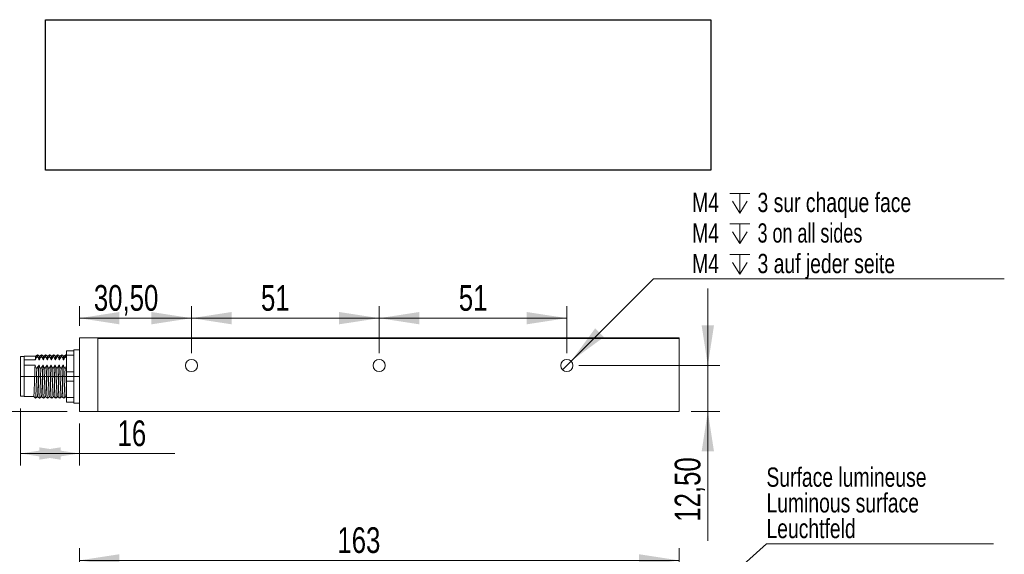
# Model space of a CAD drawing. Header units: millimetres. Extents: x 16 to 406, y 17 to 284.
# Tile 25 of 28: x 198 to 279, y 239 to 284. Entities that reach past the tile are written whole.
import ezdxf

# ---------------------------------------------------------------- set-up
doc = ezdxf.new("R2010")
doc.units = ezdxf.units.MM
doc.linetypes.add('CENTERX2', pattern=[20.32, 12.7, -2.54, 2.54, -2.54])
doc.styles.add('SLDTEXTSTYLE0', font='TXT', dxfattribs={"width": 0.75})
doc.styles.add('SLDTEXTSTYLE1', font='TXT', dxfattribs={"width": 0.696429})
doc.dimstyles.new('SLDDIMSTYLE0', dxfattribs={"dimtxt": 2.116667, "dimasz": 3.302, "dimexe": 0, "dimexo": 0.0625, "dimgap": 0.529167, "dimtad": 1, "dimtoh": 1, "dimlfac": 3.3, "dimrnd": 1e-09, "dimzin": 12, "dimdsep": 46, "dimtxsty": 'SLDTEXTSTYLE0', "dimsah": 1, "dimcen": 0.09, "dimadec": 0, "dimazin": 0, "dimtfac": 1, "dimtofl": 0, "dimtmove": 0, "dimatfit": 3, "dimfxl": 1, "dimtolj": 1, "dimtzin": 12, "dimarcsym": 0})
doc.dimstyles.new('SLDDIMSTYLE1', dxfattribs={"dimtxt": 0, "dimasz": 1.016, "dimexe": 0, "dimexo": 0.0625, "dimgap": 0, "dimtad": 0, "dimtih": 1, "dimtoh": 1, "dimdec": 0, "dimrnd": 1e-09, "dimzin": 0, "dimdsep": 46, "dimtxsty": 'Standard', "dimblk1": 'DOT', "dimblk2": 'DOT', "dimsah": 1, "dimcen": 0.09, "dimadec": 0, "dimazin": 0, "dimtfac": 1.016, "dimtdec": 0, "dimtofl": 0, "dimtmove": 0, "dimatfit": 3, "dimldrblk": 'DOT', "dimfxl": 1, "dimtolj": 1, "dimtzin": 0, "dimarcsym": 0})
doc.dimstyles.new('SLDDIMSTYLE2', dxfattribs={"dimtxt": 2.116667, "dimasz": 3.302, "dimexe": 0, "dimexo": 0.0625, "dimgap": 0.529167, "dimtad": 1, "dimtoh": 1, "dimlfac": 3.3, "dimrnd": 1e-09, "dimzin": 12, "dimdsep": 46, "dimtxsty": 'SLDTEXTSTYLE0', "dimsah": 1, "dimcen": 0.09, "dimadec": 0, "dimazin": 0, "dimtfac": 1, "dimtofl": 0, "dimtmove": 0, "dimatfit": 3, "dimfxl": 1, "dimtolj": 1, "dimtzin": 12, "dimarcsym": 0})
doc.dimstyles.new('SLDDIMSTYLE3', dxfattribs={"dimtxt": 1.5875, "dimasz": 3.302, "dimexe": 0, "dimexo": 0.0625, "dimgap": 0.396875, "dimtad": 0, "dimtih": 1, "dimtoh": 1, "dimlfac": 3.3, "dimrnd": 1e-09, "dimzin": 12, "dimdsep": 46, "dimtxsty": 'SLDTEXTSTYLE0', "dimsah": 1, "dimcen": 0.09, "dimadec": 0, "dimazin": 0, "dimtfac": 1, "dimtmove": 0, "dimatfit": 3, "dimfxl": 1, "dimtolj": 1, "dimtzin": 12, "dimarcsym": 0})
picture_1 = doc.add_image_def('image3.bmp', size_in_pixel=(283, 64))

# ---------------------------------------------------------------- blocks, each defined once
blk = doc.blocks.new('*D31')
at = {"color": 7, "linetype": 'Continuous', "lineweight": 0}
for p, q in [((202.554, 218.483), (202.554, 239.991)), ((251.948, 235.453), (251.948, 239.991)), ((251.948, 238.991), (202.554, 238.991))]:
    blk.add_line(p, q, dxfattribs=at)
for points in [[(202.554, 238.991), (205.856, 238.483), (205.856, 239.499)], [(251.948, 238.991), (248.646, 239.499), (248.646, 238.483)]]:
    blk.add_solid(points, dxfattribs=at)
at = {"color": 7, "linetype": 'Continuous', "lineweight": 0, "insert": (223.805, 241.719), "char_height": 2.1167, "attachment_point": 1, "style": 'SLDTEXTSTYLE0'}
blk.add_mtext('163', dxfattribs=at)
blk = doc.blocks.new('SW_NOTE_2')
at = {"color": 0, "linetype": 'Continuous', "lineweight": 0}
for p, q in [((0, 0), (18.692, 0)), ((18.692, 0), (0, 0)), ((0, 0), (18.692, 0)), ((18.692, 0), (0, 0)), ((0, 0), (18.692, 0)), ((18.692, 0), (0, 0))]:
    blk.add_line(p, q, dxfattribs=at)
at = {"color": 0, "linetype": 'Continuous', "lineweight": 0, "char_height": 1.5875, "attachment_point": 1, "style": 'SLDTEXTSTYLE0'}
for s, insert in [('Surface lumineuse', (0.001, 6.284)), ('Luminous surface', (0.001, 4.167)), ('Leuchtfeld', (0.001, 2.05))]:
    blk.add_mtext(s, dxfattribs=dict(at, insert=insert))
blk = doc.blocks.new('_DOT')
at = {"color": 0, "linetype": 'ByBlock', "lineweight": -2}
blk.add_line((-0.5, 0), (-1, 0), dxfattribs=at)
at = {"color": 0, "linetype": 'ByBlock', "const_width": 0.5}
blk.add_lwpolyline([(-0.25, 0, 1), (0.25, 0, 1)], format="xyb", close=True, dxfattribs=at)
blk = doc.blocks.new('*D34')
at = {"color": 7, "linetype": 'Continuous', "lineweight": 0}
for p, q in [((193.012, 254.151), (193.012, 263.277)), ((196.705, 254.151), (192.012, 254.151)), ((193.012, 254.151), (193.012, 251.273)), ((201.554, 251.273), (192.012, 251.273)), ((193.012, 251.273), (193.012, 244.923))]:
    blk.add_line(p, q, dxfattribs=at)
for points in [[(193.012, 254.151), (193.52, 257.453), (192.504, 257.453)], [(193.012, 251.273), (192.504, 247.971), (193.52, 247.971)]]:
    blk.add_solid(points, dxfattribs=at)
at = {"color": 7, "linetype": 'Continuous', "lineweight": 0, "insert": (190.284, 256.22), "char_height": 2.1167, "attachment_point": 1, "rotation": 90, "style": 'SLDTEXTSTYLE0'}
blk.add_mtext('9,50', dxfattribs=at)
blk = doc.blocks.new('*D35')
at = {"color": 7, "linetype": 'Continuous', "lineweight": 0}
for p, q in [((202.554, 258.333), (202.554, 259.955)), ((211.796, 256.061), (211.796, 259.955)), ((211.796, 258.955), (202.554, 258.955))]:
    blk.add_line(p, q, dxfattribs=at)
for points in [[(202.554, 258.955), (205.856, 258.447), (205.856, 259.463)], [(211.796, 258.955), (208.494, 259.463), (208.494, 258.447)]]:
    blk.add_solid(points, dxfattribs=at)
at = {"color": 7, "linetype": 'Continuous', "lineweight": 0, "insert": (203.746, 261.683), "char_height": 2.1167, "attachment_point": 1, "style": 'SLDTEXTSTYLE0'}
blk.add_mtext('30,50', dxfattribs=at)
blk = doc.blocks.new('*D36')
at = {"color": 7, "linetype": 'Continuous', "lineweight": 0}
for p, q in [((211.796, 256.061), (211.796, 259.955)), ((227.251, 256.061), (227.251, 259.955)), ((211.796, 258.955), (227.251, 258.955))]:
    blk.add_line(p, q, dxfattribs=at)
for points in [[(211.796, 258.955), (215.098, 258.447), (215.098, 259.463)], [(227.251, 258.955), (223.949, 259.463), (223.949, 258.447)]]:
    blk.add_solid(points, dxfattribs=at)
at = {"color": 7, "linetype": 'Continuous', "lineweight": 0, "insert": (217.512, 261.683), "char_height": 2.1167, "attachment_point": 1, "style": 'SLDTEXTSTYLE0'}
blk.add_mtext('51', dxfattribs=at)
blk = doc.blocks.new('*D37')
at = {"color": 7, "linetype": 'Continuous', "lineweight": 0}
for p, q in [((227.251, 256.061), (227.251, 259.955)), ((242.705, 256.061), (242.705, 259.955)), ((227.251, 258.955), (242.705, 258.955))]:
    blk.add_line(p, q, dxfattribs=at)
for points in [[(227.251, 258.955), (230.553, 258.447), (230.553, 259.463)], [(242.705, 258.955), (239.403, 259.463), (239.403, 258.447)]]:
    blk.add_solid(points, dxfattribs=at)
at = {"color": 7, "linetype": 'Continuous', "lineweight": 0, "insert": (233.809, 261.683), "char_height": 2.1167, "attachment_point": 1, "style": 'SLDTEXTSTYLE0'}
blk.add_mtext('51', dxfattribs=at)
blk = doc.blocks.new('*D38')
at = {"color": 7, "linetype": 'Continuous', "lineweight": 0}
for p, q in [((254.319, 255.061), (254.319, 261.411)), ((243.705, 255.061), (255.319, 255.061)), ((254.319, 255.061), (254.319, 251.273)), ((252.948, 251.273), (255.319, 251.273)), ((254.319, 251.273), (254.319, 240.589))]:
    blk.add_line(p, q, dxfattribs=at)
for points in [[(254.319, 255.061), (254.827, 258.363), (253.811, 258.363)], [(254.319, 251.273), (253.811, 247.971), (254.827, 247.971)]]:
    blk.add_solid(points, dxfattribs=at)
at = {"color": 7, "linetype": 'Continuous', "lineweight": 0, "insert": (251.59, 242.176), "char_height": 2.1167, "attachment_point": 1, "rotation": 90, "style": 'SLDTEXTSTYLE0'}
blk.add_mtext('12,50', dxfattribs=at)
blk = doc.blocks.new('*D39')
at = {"color": 7, "linetype": 'Continuous', "lineweight": 0}
for p, q in [((197.705, 251.515), (197.705, 246.799)), ((202.554, 250.273), (202.554, 246.799)), ((197.705, 247.799), (202.554, 247.799)), ((202.554, 247.799), (210.411, 247.799))]:
    blk.add_line(p, q, dxfattribs=at)
for points in [[(197.705, 247.799), (201.007, 247.291), (201.007, 248.307)], [(202.554, 247.799), (199.252, 248.307), (199.252, 247.291)]]:
    blk.add_solid(points, dxfattribs=at)
at = {"color": 7, "linetype": 'Continuous', "lineweight": 0, "insert": (205.697, 250.528), "char_height": 2.1167, "attachment_point": 1, "style": 'SLDTEXTSTYLE0'}
blk.add_mtext('16', dxfattribs=at)
blk = doc.blocks.new('SW_SYMBOL_HOLE_DEPTH')
at = {"color": 0, "linetype": 'Continuous', "lineweight": 0}
for p, q in [((0, 875), (800, 875)), ((400, 875), (400, 75)), ((100, 555), (400, 75)), ((700, 555), (400, 75))]:
    blk.add_line(p, q, dxfattribs=at)
blk = doc.blocks.new('*D40')
at = {"color": 7, "linetype": 'Continuous', "lineweight": 0}
for p, q in [((243.059, 255.414), (249.85, 262.207)), ((249.85, 262.207), (278.741, 262.207)), ((242.352, 254.707), (243.059, 255.414))]:
    blk.add_line(p, q, dxfattribs=at)
blk.add_solid([(243.059, 255.414), (245.753, 257.39), (245.034, 258.109)], dxfattribs=at)
at = {"color": 7, "linetype": 'Continuous', "lineweight": 0, "xscale": 0.0020277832, "yscale": 0.0020277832, "zscale": 0.0020277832}
for p in [(256.144, 267.462), (256.144, 264.944), (256.144, 262.427)]:
    blk.add_blockref('SW_SYMBOL_HOLE_DEPTH', p, dxfattribs=at)
at = {"color": 7, "linetype": 'Continuous', "lineweight": 0, "char_height": 1.5875, "attachment_point": 1}
for s, insert, style in [('M4', (253.025, 269.288), 'SLDTEXTSTYLE0'), ('3 sur chaque face', (258.414, 269.288), 'SLDTEXTSTYLE0'), ('3 on all sides', (258.414, 266.771), 'SLDTEXTSTYLE1'), ('M4', (253.025, 266.771), 'SLDTEXTSTYLE0'), ('3 auf jeder seite', (258.414, 264.253), 'SLDTEXTSTYLE0'), ('M4', (253.025, 264.253), 'SLDTEXTSTYLE0')]:
    blk.add_mtext(s, dxfattribs=dict(at, insert=insert, style=style))

msp = doc.modelspace()

# ---------------------------------------------------------------- linework, layer by layer
at = {"color": 7, "linetype": 'Continuous', "lineweight": 15}
for p, q in [((202.5539, 257.3333), (204.069, 257.3333)), ((202.5539, 251.2727), (202.5539, 257.3333)), ((204.069, 257.3333), (250.4327, 257.3333)), ((204.069, 251.2727), (204.069, 257.3333)), ((250.4327, 257.2727), (204.069, 257.2727)), ((204.069, 251.2727), (204.069, 257.2727)), ((250.4327, 257.3333), (250.4327, 257.2727)), ((250.4327, 257.3333), (251.8872, 257.3333)), ((251.9478, 257.2727), (250.4327, 257.2727)), ((251.9478, 257.2727), (251.8872, 257.3333)), ((251.9478, 257.3333), (251.8872, 257.3333)), ((251.9478, 257.3333), (251.9478, 257.2727)), ((251.9478, 251.2727), (251.9478, 257.2727)), ((202.0994, 256.3484), (202.0994, 256.2727)), ((197.7054, 252.5151), (197.7054, 255.7878)), ((198.0084, 255.5323), (198.0084, 255.8181)), ((198.0084, 255.5323), (198.0084, 255.3086)), ((198.0084, 255.5323), (198.9237, 255.5323)), ((199.2267, 255.5323), (199.257, 255.5323)), ((199.56, 255.5323), (199.5903, 255.5323)), ((199.8934, 255.5323), (199.9237, 255.5323)), ((200.2267, 255.5323), (200.257, 255.5323)), ((200.56, 255.5323), (200.5903, 255.5323)), ((200.8934, 255.5323), (200.9237, 255.5323)), ((201.2267, 255.5323), (201.257, 255.5323)), ((201.4933, 256.2727), (202.0994, 256.2727)), ((201.4933, 255.8939), (201.4933, 256.2727)), ((202.0994, 255.8939), (201.4933, 255.8939)), ((201.4933, 255.8939), (201.4933, 254.5303)), ((202.0994, 256.2727), (202.0994, 255.8939)), ((202.0994, 255.8939), (202.0994, 255.7074)), ((202.0994, 255.7074), (202.0994, 254.7168)), ((198.0084, 255.3086), (198.0084, 255.0848)), ((198.0084, 252.4848), (198.0084, 255.0848)), ((198.9038, 255.0848), (198.0084, 255.0848)), ((199.2372, 255.0848), (199.2069, 255.0848)), ((199.5705, 255.0848), (199.5402, 255.0848)), ((199.9038, 255.0848), (199.8735, 255.0848)), ((200.2372, 255.0848), (200.2068, 255.0848)), ((200.5705, 255.0848), (200.5402, 255.0848)), ((200.9038, 255.0848), (200.8735, 255.0848)), ((201.2372, 255.0848), (201.2069, 255.0848)), ((202.0994, 254.7168), (202.0994, 254.5303)), ((201.4933, 254.5303), (202.0994, 254.5303)), ((201.4933, 253.7727), (201.4933, 254.5303)), ((202.0994, 254.5303), (202.0994, 253.7727)), ((202.0994, 253.7727), (201.4933, 253.7727)), ((201.4933, 253.7727), (201.4933, 252.409)), ((202.0994, 253.7727), (202.0994, 253.5862)), ((202.0994, 253.5862), (202.0994, 252.5955)), ((198.7887, 252.4848), (198.9403, 252.3636)), ((201.4933, 252.409), (202.0994, 252.409)), ((201.4933, 252.0303), (201.4933, 252.409)), ((202.0994, 252.5955), (202.0994, 252.409)), ((202.0994, 252.409), (202.0994, 252.0303)), ((202.0994, 252.0303), (201.4933, 252.0303)), ((202.0994, 252.0303), (202.0994, 251.9545)), ((202.5539, 251.2727), (204.069, 251.2727)), ((204.069, 251.2727), (251.9478, 251.2727))]:
    msp.add_line(p, q, dxfattribs=at)
at = {"color": 7, "linetype": 'CENTERX2', "lineweight": 0}
msp.add_line((197.7054, 254.1515), (202.5539, 254.1515), dxfattribs=at)
at = {"color": 7, "linetype": 'Continuous', "lineweight": 15}
for centre in [(211.7963, 255.0606), (227.2509, 255.0606), (242.7054, 255.0606)]:
    msp.add_circle(centre, 0.5, dxfattribs=at)
for points in [[(202.5539, 256.3484), (202.0994, 256.3484)], [(198.0084, 255.7878), (197.7054, 255.7878)], [(198.9554, 255.8181), (198.0084, 255.8181)], [(199.2887, 255.8181), (199.2584, 255.8181)], [(199.6221, 255.8181), (199.5917, 255.8181)], [(199.9555, 255.8181), (199.9251, 255.8181)], [(200.2888, 255.8181), (200.2585, 255.8181)], [(200.622, 255.8181), (200.5918, 255.8181)], [(200.9554, 255.8181), (200.9251, 255.8181)], [(201.2888, 255.8181), (201.2584, 255.8181)], [(201.4933, 255.8974), (201.4414, 255.9389)], [(202.1058, 255.9389), (202.0877, 255.9245)], [(202.1218, 255.9279), (202.1081, 255.9389)], [(197.7054, 252.5151), (198.0084, 252.5151)], [(198.0084, 252.4848), (198.7837, 252.4848)], [(199.0969, 252.4848), (199.122, 252.4848)], [(199.4251, 252.4848), (199.4554, 252.4848)], [(199.7584, 252.4848), (199.7888, 252.4848)], [(200.0918, 252.4848), (200.1221, 252.4848)], [(200.4252, 252.4848), (200.4554, 252.4848)], [(200.7584, 252.4848), (200.7887, 252.4848)], [(201.0917, 252.4848), (201.1221, 252.4848)], [(201.4251, 252.4848), (201.4555, 252.4848)], [(201.4542, 252.4853), (201.4933, 252.454)], [(202.1208, 252.4853), (202.1215, 252.4848)], [(202.0994, 251.9545), (202.5539, 251.9545)]]:
    msp.add_open_spline(points, degree=1, dxfattribs=at)
for points, knots in [([(198.9237, 255.5323), (198.9452, 255.5811), (198.9776, 255.6547), (199.037, 255.7487), (199.0705, 255.7948), (199.0873, 255.8179)], [0, 0, 0, 0, 0.4964608, 0.7479056, 1, 1, 1, 1]), ([(198.9541, 255.8073), (198.9501, 255.8007), (198.9403, 255.7843), (198.9298, 255.626), (198.9237, 255.5323)], [0, 0, 0, 0, 0.4076684, 1, 1, 1, 1]), ([(199.1058, 255.9389), (199.0805, 255.9187), (199.03, 255.8783), (198.9794, 255.8379), (198.9542, 255.8176)], [0, 0, 0, 0, 0.50000144, 1, 1, 1, 1]), ([(199.1057, 255.9279), (199.1017, 255.9214), (199.0957, 255.9116), (199.0894, 255.8411), (199.0873, 255.8179)], [0, 0, 0, 0, 0.6699661, 1, 1, 1, 1]), ([(199.0873, 255.8179), (199.1012, 255.7964), (199.1378, 255.74), (199.1883, 255.6453), (199.2138, 255.57), (199.2267, 255.5323)], [0, 0, 0, 0, 0.2340906, 0.6153346, 1, 1, 1, 1]), ([(199.2597, 255.8176), (199.2344, 255.8378), (199.1839, 255.8782), (199.1334, 255.9187), (199.1081, 255.9389)], [0, 0, 0, 0, 0.4999932, 1, 1, 1, 1]), ([(199.2584, 255.8118), (199.254, 255.805), (199.2437, 255.7891), (199.2329, 255.6254), (199.2267, 255.5323)], [0, 0, 0, 0, 0.4314057, 1, 1, 1, 1]), ([(199.257, 255.5323), (199.2785, 255.5811), (199.3109, 255.6547), (199.3703, 255.7487), (199.4038, 255.7948), (199.4206, 255.8179)], [0, 0, 0, 0, 0.4964607, 0.7479033, 1, 1, 1, 1]), ([(199.2875, 255.8014), (199.2845, 255.801), (199.2782, 255.8001), (199.2678, 255.7009), (199.2606, 255.5885), (199.257, 255.5323)], [0, 0, 0, 0, 0.2983387, 0.6491998, 1, 1, 1, 1]), ([(199.4391, 255.9389), (199.4138, 255.9187), (199.3633, 255.8783), (199.3128, 255.8379), (199.2875, 255.8176)], [0, 0, 0, 0, 0.500006, 1, 1, 1, 1]), ([(199.439, 255.9215), (199.4361, 255.9219), (199.4302, 255.9227), (199.4238, 255.8532), (199.4206, 255.8179)], [0, 0, 0, 0, 0.4925456, 1, 1, 1, 1]), ([(199.4206, 255.8179), (199.4345, 255.7964), (199.4712, 255.74), (199.5216, 255.6453), (199.5472, 255.57), (199.56, 255.5323)], [0, 0, 0, 0, 0.234091, 0.6153354, 1, 1, 1, 1]), ([(199.593, 255.8176), (199.5678, 255.8378), (199.5172, 255.8782), (199.4667, 255.9187), (199.4414, 255.9389)], [0, 0, 0, 0, 0.4999978, 1, 1, 1, 1]), ([(199.5917, 255.8035), (199.5884, 255.8034), (199.5817, 255.8031), (199.5708, 255.7012), (199.5636, 255.5886), (199.56, 255.5323)], [0, 0, 0, 0, 0.32689447, 0.66347648, 1, 1, 1, 1]), ([(199.5903, 255.5323), (199.6118, 255.5811), (199.6443, 255.6547), (199.7037, 255.7487), (199.7372, 255.7948), (199.754, 255.8179)], [0, 0, 0, 0, 0.4964608, 0.7479056, 1, 1, 1, 1]), ([(199.6208, 255.8017), (199.619, 255.8044), (199.6132, 255.8128), (199.6028, 255.7226), (199.5945, 255.5958), (199.5903, 255.5323)], [0, 0, 0, 0, 0.1904681, 0.5945541, 1, 1, 1, 1]), ([(199.7724, 255.9389), (199.7472, 255.9187), (199.6966, 255.8783), (199.6461, 255.8379), (199.6208, 255.8176)], [0, 0, 0, 0, 0.50000144, 1, 1, 1, 1]), ([(199.7724, 255.9217), (199.7705, 255.925), (199.7646, 255.9354), (199.7583, 255.8656), (199.754, 255.8179)], [0, 0, 0, 0, 0.3165374, 1, 1, 1, 1]), ([(199.754, 255.8179), (199.7679, 255.7964), (199.8045, 255.74), (199.8549, 255.6453), (199.8805, 255.57), (199.8934, 255.5323)], [0, 0, 0, 0, 0.2340906, 0.6153346, 1, 1, 1, 1]), ([(199.9264, 255.8176), (199.9011, 255.8378), (199.8506, 255.8782), (199.8, 255.9187), (199.7748, 255.9389)], [0, 0, 0, 0, 0.4999932, 1, 1, 1, 1]), ([(199.9251, 255.8014), (199.9228, 255.805), (199.9166, 255.8149), (199.9058, 255.7231), (199.8975, 255.596), (199.8934, 255.5323)], [0, 0, 0, 0, 0.223659, 0.6111775, 1, 1, 1, 1]), ([(199.9542, 255.8082), (199.9534, 255.8106), (199.9481, 255.8256), (199.9378, 255.7425), (199.9284, 255.6025), (199.9237, 255.5323)], [0, 0, 0, 0, 0.0834122, 0.5399156, 1, 1, 1, 1]), ([(199.9237, 255.5323), (199.9452, 255.5811), (199.9776, 255.6547), (200.037, 255.7487), (200.0705, 255.7948), (200.0873, 255.8179)], [0, 0, 0, 0, 0.4964607, 0.7479033, 1, 1, 1, 1]), ([(200.1058, 255.9389), (200.0805, 255.9187), (200.03, 255.8783), (199.9794, 255.8379), (199.9542, 255.8176)], [0, 0, 0, 0, 0.500006, 1, 1, 1, 1]), ([(200.1082, 255.9227), (200.1066, 255.9287), (200.0998, 255.9534), (200.0927, 255.8763), (200.0873, 255.8179)], [0, 0, 0, 0, 0.2431703, 1, 1, 1, 1]), ([(200.0873, 255.8179), (200.1012, 255.7964), (200.1378, 255.74), (200.1883, 255.6453), (200.2138, 255.57), (200.2267, 255.5323)], [0, 0, 0, 0, 0.234091, 0.6153354, 1, 1, 1, 1]), ([(200.2597, 255.8176), (200.2344, 255.8378), (200.1839, 255.8782), (200.1334, 255.9187), (200.1081, 255.9389)], [0, 0, 0, 0, 0.4999978, 1, 1, 1, 1]), ([(200.2585, 255.8054), (200.2573, 255.8092), (200.2515, 255.8268), (200.2409, 255.7434), (200.2314, 255.6028), (200.2267, 255.5323)], [0, 0, 0, 0, 0.1211976, 0.5588821, 1, 1, 1, 1]), ([(200.257, 255.5323), (200.2785, 255.5811), (200.3109, 255.6547), (200.3703, 255.7487), (200.4038, 255.7948), (200.4206, 255.8179)], [0, 0, 0, 0, 0.4964608, 0.7479056, 1, 1, 1, 1]), ([(200.2875, 255.8151), (200.2827, 255.8004), (200.2729, 255.7703), (200.2623, 255.6246), (200.2571, 255.5333), (200.257, 255.5323)], [0, 0, 0, 0, 0.48357488, 0.99392641, 1, 1, 1, 1]), ([(200.4391, 255.9389), (200.4138, 255.9187), (200.3633, 255.8783), (200.3128, 255.8379), (200.2875, 255.8176)], [0, 0, 0, 0, 0.50000144, 1, 1, 1, 1]), ([(200.4415, 255.9309), (200.4409, 255.9341), (200.4372, 255.9529), (200.4305, 255.9139), (200.4239, 255.8501), (200.4206, 255.8179)], [0, 0, 0, 0, 0.0898954, 0.5408061, 1, 1, 1, 1]), ([(200.4206, 255.8179), (200.4345, 255.7964), (200.4712, 255.74), (200.5216, 255.6453), (200.5472, 255.57), (200.56, 255.5323)], [0, 0, 0, 0, 0.2340906, 0.6153346, 1, 1, 1, 1]), ([(200.593, 255.8176), (200.5678, 255.8378), (200.5172, 255.8782), (200.4667, 255.9187), (200.4414, 255.9389)], [0, 0, 0, 0, 0.4999932, 1, 1, 1, 1]), ([(200.5931, 255.8101), (200.5924, 255.8131), (200.5868, 255.8391), (200.5761, 255.7566), (200.5653, 255.6246), (200.5601, 255.5333), (200.56, 255.5323)], [0, 0, 0, 0, 0.0585312, 0.5233427, 0.9943941, 1, 1, 1, 1]), ([(200.5903, 255.5323), (200.6119, 255.5811), (200.6443, 255.6547), (200.7037, 255.7487), (200.7372, 255.7948), (200.754, 255.8179)], [0, 0, 0, 0, 0.4964607, 0.7479033, 1, 1, 1, 1]), ([(200.6208, 255.8049), (200.6171, 255.7998), (200.6085, 255.7877), (200.5978, 255.6587), (200.5915, 255.5518), (200.5903, 255.5323)], [0, 0, 0, 0, 0.3745936, 0.8854451, 1, 1, 1, 1]), ([(200.7724, 255.9389), (200.7472, 255.9187), (200.6966, 255.8783), (200.6461, 255.8379), (200.6208, 255.8176)], [0, 0, 0, 0, 0.500006, 1, 1, 1, 1]), ([(200.7724, 255.9303), (200.7701, 255.9291), (200.7641, 255.9259), (200.7578, 255.8588), (200.754, 255.8179)], [0, 0, 0, 0, 0.3914396, 1, 1, 1, 1]), ([(200.754, 255.8179), (200.7679, 255.7964), (200.8045, 255.74), (200.8549, 255.6453), (200.8805, 255.57), (200.8934, 255.5323)], [0, 0, 0, 0, 0.234091, 0.6153354, 1, 1, 1, 1]), ([(200.9264, 255.8176), (200.9011, 255.8378), (200.8506, 255.8782), (200.8, 255.9187), (200.7748, 255.9389)], [0, 0, 0, 0, 0.4999978, 1, 1, 1, 1]), ([(200.9251, 255.8087), (200.921, 255.8034), (200.9119, 255.7916), (200.9009, 255.6588), (200.8945, 255.5519), (200.8934, 255.5323)], [0, 0, 0, 0, 0.3997972, 0.8900616, 1, 1, 1, 1]), ([(200.9237, 255.5323), (200.9452, 255.5811), (200.9776, 255.6547), (201.037, 255.7487), (201.0705, 255.7948), (201.0873, 255.8179)], [0, 0, 0, 0, 0.4964608, 0.7479056, 1, 1, 1, 1]), ([(200.9541, 255.8009), (200.9515, 255.8016), (200.944, 255.8036), (200.9334, 255.6904), (200.9259, 255.5692), (200.9237, 255.5323)], [0, 0, 0, 0, 0.2660685, 0.7765154, 1, 1, 1, 1]), ([(201.1058, 255.9389), (201.0805, 255.9187), (201.03, 255.8783), (200.9794, 255.8379), (200.9542, 255.8176)], [0, 0, 0, 0, 0.50000144, 1, 1, 1, 1]), ([(201.1057, 255.9265), (201.1039, 255.9281), (201.098, 255.9335), (201.0917, 255.8654), (201.0873, 255.8179)], [0, 0, 0, 0, 0.3034195, 1, 1, 1, 1]), ([(201.0873, 255.8179), (201.1012, 255.7964), (201.1378, 255.74), (201.1883, 255.6453), (201.2138, 255.57), (201.2267, 255.5323)], [0, 0, 0, 0, 0.2340906, 0.6153346, 1, 1, 1, 1]), ([(201.2597, 255.8176), (201.2344, 255.8378), (201.1839, 255.8782), (201.1334, 255.9187), (201.1081, 255.9389)], [0, 0, 0, 0, 0.4999932, 1, 1, 1, 1]), ([(201.2584, 255.8022), (201.2554, 255.8034), (201.2475, 255.8065), (201.2365, 255.6907), (201.229, 255.5692), (201.2267, 255.5323)], [0, 0, 0, 0, 0.29604312, 0.78564274, 1, 1, 1, 1]), ([(201.257, 255.5323), (201.2785, 255.5811), (201.3109, 255.6547), (201.3703, 255.7487), (201.4038, 255.7948), (201.4206, 255.8179)], [0, 0, 0, 0, 0.4964607, 0.7479033, 1, 1, 1, 1]), ([(201.2875, 255.803), (201.286, 255.8059), (201.2794, 255.8178), (201.269, 255.7193), (201.2604, 255.5853), (201.257, 255.5323)], [0, 0, 0, 0, 0.1582984, 0.6674206, 1, 1, 1, 1]), ([(201.4391, 255.9389), (201.4138, 255.9187), (201.3633, 255.8783), (201.3128, 255.8379), (201.2875, 255.8176)], [0, 0, 0, 0, 0.500006, 1, 1, 1, 1]), ([(201.4391, 255.926), (201.4378, 255.9289), (201.4319, 255.9423), (201.4256, 255.8726), (201.4206, 255.8179)], [0, 0, 0, 0, 0.2158382, 1, 1, 1, 1]), ([(201.4206, 255.8179), (201.4348, 255.7965), (201.462, 255.7555), (201.4832, 255.7129), (201.4933, 255.6925)], [0, 0, 0, 0, 0.5229469, 1, 1, 1, 1]), ([(198.9038, 255.0848), (198.8999, 254.9799), (198.892, 254.7702), (198.8789, 254.379), (198.8657, 253.9343), (198.8499, 253.4666), (198.8343, 253.0552), (198.8198, 252.7364), (198.8037, 252.525), (198.7937, 252.4981), (198.7887, 252.4848)], [0, 0, 0, 0, 0.1010888, 0.2019922, 0.3333864, 0.4675428, 0.6012221, 0.7328412, 0.8674295, 1, 1, 1, 1]), ([(199.0432, 254.7992), (199.0293, 254.8207), (198.9927, 254.8772), (198.9423, 254.9719), (198.9167, 255.0471), (198.9038, 255.0848)], [0, 0, 0, 0, 0.2340908, 0.6153349, 1, 1, 1, 1]), ([(199.0432, 254.7992), (199.0394, 254.678), (199.0303, 254.3951), (199.0172, 253.9177), (199.0014, 253.417), (198.9858, 252.9754), (198.9713, 252.6335), (198.9553, 252.4067), (198.9452, 252.3779), (198.9403, 252.3636)], [0, 0, 0, 0, 0.1099443, 0.2564949, 0.4061255, 0.5552241, 0.7020255, 0.8521377, 1, 1, 1, 1]), ([(199.2069, 255.0848), (199.1853, 255.036), (199.1529, 254.9625), (199.0935, 254.8684), (199.06, 254.8223), (199.0432, 254.7992)], [0, 0, 0, 0, 0.4964606, 0.7479059, 1, 1, 1, 1]), ([(199.2069, 255.0848), (199.2029, 254.9799), (199.1951, 254.7702), (199.1819, 254.379), (199.1687, 253.9343), (199.1529, 253.4666), (199.1373, 253.0552), (199.1228, 252.7364), (199.1068, 252.525), (199.0967, 252.4981), (199.0918, 252.4848)], [0, 0, 0, 0, 0.10108879, 0.20199218, 0.33338637, 0.46754276, 0.60122207, 0.73284118, 0.86742948, 1, 1, 1, 1]), ([(199.2372, 255.0848), (199.2338, 254.9953), (199.227, 254.8162), (199.215, 254.4639), (199.2021, 254.0377), (199.1866, 253.5624), (199.1708, 253.1372), (199.1564, 252.7921), (199.1405, 252.571), (199.1291, 252.4724), (199.1231, 252.4926), (199.122, 252.496)], [0, 0, 0, 0, 0.0867666, 0.1736484, 0.3053721, 0.4389127, 0.5731688, 0.7045552, 0.8388546, 0.9723195, 1, 1, 1, 1]), ([(199.3766, 254.7992), (199.3626, 254.8207), (199.326, 254.8772), (199.2756, 254.9719), (199.25, 255.0471), (199.2372, 255.0848)], [0, 0, 0, 0, 0.2340911, 0.6153357, 1, 1, 1, 1]), ([(199.3766, 254.7992), (199.3738, 254.7135), (199.3659, 254.467), (199.3536, 254.0287), (199.3382, 253.5198), (199.3223, 253.0632), (199.3079, 252.6941), (199.292, 252.4529), (199.2802, 252.3547), (199.2738, 252.3702), (199.2724, 252.3737)], [0, 0, 0, 0, 0.0773761, 0.2225681, 0.3697622, 0.5177447, 0.6625649, 0.8105952, 0.9577059, 1, 1, 1, 1]), ([(199.5402, 255.0848), (199.5187, 255.036), (199.4863, 254.9625), (199.4268, 254.8684), (199.3933, 254.8223), (199.3766, 254.7992)], [0, 0, 0, 0, 0.4964605, 0.7479036, 1, 1, 1, 1]), ([(199.5402, 255.0848), (199.5368, 254.9953), (199.5301, 254.8162), (199.518, 254.4639), (199.5052, 254.0377), (199.4897, 253.5624), (199.4738, 253.1372), (199.4594, 252.7921), (199.4435, 252.571), (199.4321, 252.4724), (199.4261, 252.4926), (199.4251, 252.496)], [0, 0, 0, 0, 0.0867666, 0.1736484, 0.3053721, 0.4389127, 0.5731688, 0.7045552, 0.8388546, 0.9723195, 1, 1, 1, 1]), ([(199.5705, 255.0848), (199.5648, 254.9317), (199.5539, 254.6383), (199.5384, 254.1402), (199.5234, 253.6608), (199.5074, 253.2219), (199.4929, 252.8572), (199.4773, 252.6072), (199.4645, 252.4841), (199.4575, 252.4974), (199.4554, 252.5013)], [0, 0, 0, 0, 0.1447132, 0.2772414, 0.4099678, 0.5445953, 0.6762271, 0.8100315, 0.9441939, 1, 1, 1, 1]), ([(199.7099, 254.7992), (199.696, 254.8207), (199.6594, 254.8772), (199.6089, 254.9719), (199.5833, 255.0471), (199.5705, 255.0848)], [0, 0, 0, 0, 0.2340908, 0.6153349, 1, 1, 1, 1]), ([(199.7099, 254.7992), (199.7083, 254.7488), (199.7014, 254.5379), (199.69, 254.1399), (199.6749, 253.625), (199.6589, 253.1543), (199.6444, 252.7632), (199.6288, 252.4945), (199.6164, 252.3683), (199.6098, 252.3751), (199.6081, 252.3768)], [0, 0, 0, 0, 0.0469655, 0.1965304, 0.346319, 0.4982524, 0.646806, 0.7978107, 0.9492196, 1, 1, 1, 1]), ([(199.8735, 255.0848), (199.852, 255.036), (199.8196, 254.9625), (199.7602, 254.8684), (199.7267, 254.8223), (199.7099, 254.7992)], [0, 0, 0, 0, 0.4964606, 0.7479059, 1, 1, 1, 1]), ([(199.8735, 255.0848), (199.8678, 254.9317), (199.8569, 254.6383), (199.8415, 254.1402), (199.8264, 253.6608), (199.8104, 253.2219), (199.7959, 252.8572), (199.7803, 252.6072), (199.7675, 252.4841), (199.7605, 252.4974), (199.7584, 252.5013)], [0, 0, 0, 0, 0.1447132, 0.2772414, 0.4099679, 0.5445954, 0.6762271, 0.8100315, 0.944194, 1, 1, 1, 1]), ([(199.9038, 255.0848), (199.8993, 254.9634), (199.8895, 254.7025), (199.8747, 254.2438), (199.8601, 253.7608), (199.844, 253.31), (199.8292, 252.9268), (199.8141, 252.6499), (199.8, 252.4976), (199.7919, 252.4996), (199.7888, 252.5003)], [0, 0, 0, 0, 0.11620522, 0.24960637, 0.38146095, 0.51611524, 0.64833606, 0.78131047, 0.91583151, 1, 1, 1, 1]), ([(200.0432, 254.7992), (200.0293, 254.8207), (199.9927, 254.8772), (199.9423, 254.9719), (199.9167, 255.0471), (199.9038, 255.0848)], [0, 0, 0, 0, 0.2340911, 0.6153357, 1, 1, 1, 1]), ([(200.0432, 254.7992), (200.0427, 254.7838), (200.037, 254.6078), (200.0263, 254.2511), (200.0116, 253.7322), (199.9956, 253.2488), (199.9808, 252.8377), (199.9656, 252.5411), (199.9519, 252.3814), (199.9442, 252.3807), (199.9415, 252.3804)], [0, 0, 0, 0, 0.0145228, 0.1651384, 0.3140083, 0.4660384, 0.6153216, 0.7654555, 0.9173352, 1, 1, 1, 1]), ([(200.2068, 255.0848), (200.1853, 255.036), (200.1529, 254.9625), (200.0935, 254.8684), (200.06, 254.8223), (200.0432, 254.7992)], [0, 0, 0, 0, 0.4964605, 0.7479036, 1, 1, 1, 1]), ([(200.2068, 255.0848), (200.2023, 254.9634), (200.1925, 254.7025), (200.1778, 254.2438), (200.1632, 253.7607), (200.1471, 253.31), (200.1323, 252.9267), (200.1171, 252.6505), (200.1034, 252.5008), (200.0958, 252.5017), (200.0931, 252.502)], [0, 0, 0, 0, 0.1175606, 0.2525178, 0.3859103, 0.5221352, 0.6558983, 0.7904237, 0.9265138, 1, 1, 1, 1]), ([(200.2372, 255.0848), (200.2338, 254.9944), (200.2251, 254.7657), (200.2112, 254.3473), (200.1968, 253.8624), (200.1808, 253.4011), (200.1655, 253.0008), (200.1508, 252.6987), (200.1355, 252.513), (200.1263, 252.4994), (200.1221, 252.4933)], [0, 0, 0, 0, 0.0875728, 0.2216318, 0.353063, 0.4875123, 0.6206518, 0.7527006, 0.8873497, 1, 1, 1, 1]), ([(200.3766, 254.7992), (200.3626, 254.8207), (200.326, 254.8772), (200.2756, 254.9719), (200.25, 255.0471), (200.2372, 255.0848)], [0, 0, 0, 0, 0.2340908, 0.6153349, 1, 1, 1, 1]), ([(200.3766, 254.7992), (200.3716, 254.643), (200.3618, 254.3335), (200.348, 253.831), (200.3323, 253.3467), (200.317, 252.9169), (200.3023, 252.5935), (200.2874, 252.398), (200.2787, 252.3833), (200.2749, 252.377)], [0, 0, 0, 0, 0.1422765, 0.2819464, 0.4337517, 0.5840787, 0.7331744, 0.8852054, 1, 1, 1, 1]), ([(200.5402, 255.0848), (200.5187, 255.036), (200.4863, 254.9625), (200.4268, 254.8684), (200.3933, 254.8223), (200.3766, 254.7992)], [0, 0, 0, 0, 0.4964606, 0.7479059, 1, 1, 1, 1]), ([(200.5402, 255.0848), (200.5368, 254.9944), (200.5282, 254.7657), (200.5142, 254.3473), (200.4998, 253.8624), (200.4838, 253.4011), (200.4685, 253.0007), (200.4538, 252.6991), (200.439, 252.5171), (200.4302, 252.5033), (200.4264, 252.4974)], [0, 0, 0, 0, 0.0885795, 0.2241796, 0.3571217, 0.4931166, 0.6277866, 0.7613534, 0.8975503, 1, 1, 1, 1]), ([(200.5705, 255.0848), (200.5682, 255.0248), (200.5607, 254.8277), (200.5477, 254.4502), (200.5333, 253.9654), (200.5176, 253.4949), (200.5019, 253.0802), (200.4875, 252.7495), (200.4714, 252.5499), (200.461, 252.465), (200.4557, 252.4875), (200.4554, 252.4888)], [0, 0, 0, 0, 0.0588864, 0.1933851, 0.3248563, 0.458878, 0.5927804, 0.7243079, 0.8588603, 0.9917479, 1, 1, 1, 1]), ([(200.7099, 254.7992), (200.696, 254.8207), (200.6594, 254.8772), (200.6089, 254.9719), (200.5833, 255.0471), (200.5705, 255.0848)], [0, 0, 0, 0, 0.2340911, 0.6153357, 1, 1, 1, 1]), ([(200.7099, 254.7992), (200.7055, 254.6609), (200.6968, 254.3873), (200.684, 253.9236), (200.6691, 253.4473), (200.6534, 253.0022), (200.639, 252.6479), (200.6229, 252.4321), (200.6121, 252.3421), (200.6064, 252.3696), (200.6057, 252.373)], [0, 0, 0, 0, 0.1234563, 0.2442565, 0.3919584, 0.5395288, 0.6844826, 0.8327693, 0.9792216, 1, 1, 1, 1]), ([(200.8735, 255.0848), (200.852, 255.036), (200.8196, 254.9625), (200.7602, 254.8684), (200.7267, 254.8223), (200.7099, 254.7992)], [0, 0, 0, 0, 0.4964605, 0.7479036, 1, 1, 1, 1]), ([(200.8735, 255.0848), (200.8712, 255.0248), (200.8638, 254.8277), (200.8508, 254.4502), (200.8363, 253.9653), (200.8206, 253.4952), (200.8049, 253.0791), (200.7905, 252.7537), (200.7746, 252.5353), (200.7646, 252.5027), (200.7597, 252.4867)], [0, 0, 0, 0, 0.0595454, 0.1955491, 0.3284915, 0.464013, 0.5994138, 0.7324131, 0.8684712, 1, 1, 1, 1]), ([(200.9038, 255.0848), (200.9027, 255.0544), (200.8963, 254.8885), (200.8844, 254.5519), (200.8697, 254.0688), (200.8543, 253.5916), (200.8384, 253.1623), (200.824, 252.8111), (200.8082, 252.5812), (200.7964, 252.4758), (200.79, 252.4943), (200.7887, 252.4982)], [0, 0, 0, 0, 0.0302008, 0.1648796, 0.2968179, 0.4301579, 0.5645704, 0.6960029, 0.8301985, 0.9639168, 1, 1, 1, 1]), ([(201.0432, 254.7992), (201.0293, 254.8207), (200.9927, 254.8772), (200.9423, 254.9719), (200.9167, 255.0471), (200.9038, 255.0848)], [0, 0, 0, 0, 0.2340908, 0.6153349, 1, 1, 1, 1]), ([(201.0432, 254.7992), (201.0394, 254.6788), (201.0318, 254.4406), (201.0199, 254.0161), (201.0058, 253.551), (200.9899, 253.0902), (200.9755, 252.7139), (200.9597, 252.4661), (200.9475, 252.3524), (200.9408, 252.3748), (200.939, 252.3807)], [0, 0, 0, 0, 0.10791463, 0.21345798, 0.36037356, 0.50847072, 0.65328529, 0.80114344, 0.94847592, 1, 1, 1, 1]), ([(201.2069, 255.0848), (201.1853, 255.036), (201.1529, 254.9625), (201.0935, 254.8684), (201.06, 254.8223), (201.0432, 254.7992)], [0, 0, 0, 0, 0.4964606, 0.7479059, 1, 1, 1, 1]), ([(201.2069, 255.0848), (201.2057, 255.0544), (201.1993, 254.8885), (201.1874, 254.5519), (201.1727, 254.0688), (201.1574, 253.5916), (201.1415, 253.1623), (201.127, 252.8109), (201.1112, 252.5822), (201.0998, 252.4772), (201.0939, 252.4931), (201.093, 252.4956)], [0, 0, 0, 0, 0.0305563, 0.1668202, 0.3003113, 0.4352206, 0.5712151, 0.7041945, 0.8399694, 0.9752615, 1, 1, 1, 1]), ([(201.2372, 255.0848), (201.2371, 255.0833), (201.2318, 254.9479), (201.2211, 254.652), (201.206, 254.1723), (201.1911, 253.6903), (201.175, 253.248), (201.1605, 252.8776), (201.145, 252.6194), (201.1318, 252.488), (201.1245, 252.4983), (201.1221, 252.5016)], [0, 0, 0, 0, 0.0016017, 0.1361933, 0.2690018, 0.4014203, 0.5360785, 0.6678379, 0.8014146, 0.9357069, 1, 1, 1, 1]), ([(201.3766, 254.7992), (201.3626, 254.8207), (201.326, 254.8772), (201.2756, 254.9719), (201.25, 255.0471), (201.2372, 255.0848)], [0, 0, 0, 0, 0.2340911, 0.6153357, 1, 1, 1, 1]), ([(201.3766, 254.7992), (201.3733, 254.6966), (201.3668, 254.4932), (201.3557, 254.1083), (201.3426, 253.6568), (201.3265, 253.1824), (201.312, 252.7848), (201.2965, 252.5087), (201.2837, 252.3695), (201.2768, 252.3789), (201.2748, 252.3815)], [0, 0, 0, 0, 0.0945448, 0.1873843, 0.336817, 0.4887765, 0.6374655, 0.7882047, 0.9397515, 1, 1, 1, 1]), ([(201.4933, 254.9874), (201.486, 254.9714), (201.4675, 254.9308), (201.4266, 254.8685), (201.3932, 254.8223), (201.3766, 254.7992)], [0, 0, 0, 0, 0.244663, 0.6218415, 1, 1, 1, 1]), ([(201.4933, 253.679), (201.4882, 253.534), (201.4779, 253.2404), (201.4635, 252.878), (201.448, 252.62), (201.4353, 252.4905), (201.4284, 252.4991), (201.4264, 252.5015)], [0, 0, 0, 0, 0.2212042, 0.4480546, 0.6780341, 0.9092455, 1, 1, 1, 1]), ([(198.9414, 252.3641), (198.9667, 252.3843), (199.0172, 252.4247), (199.0677, 252.4651), (199.093, 252.4853)], [0, 0, 0, 0, 0.500002, 1, 1, 1, 1]), ([(199.1208, 252.4853), (199.1461, 252.4651), (199.1966, 252.4247), (199.2472, 252.3843), (199.2724, 252.3641)], [0, 0, 0, 0, 0.5000026, 1, 1, 1, 1]), ([(199.2748, 252.3641), (199.3, 252.3843), (199.3506, 252.4247), (199.4011, 252.4651), (199.4264, 252.4853)], [0, 0, 0, 0, 0.4999974, 1, 1, 1, 1]), ([(199.4542, 252.4853), (199.4794, 252.4651), (199.53, 252.4247), (199.5805, 252.3843), (199.6058, 252.3641)], [0, 0, 0, 0, 0.4999936, 1, 1, 1, 1]), ([(199.6081, 252.3641), (199.6334, 252.3843), (199.6839, 252.4247), (199.7344, 252.4651), (199.7597, 252.4853)], [0, 0, 0, 0, 0.500002, 1, 1, 1, 1]), ([(199.7875, 252.4853), (199.8128, 252.4651), (199.8633, 252.4247), (199.9138, 252.3843), (199.9391, 252.3641)], [0, 0, 0, 0, 0.5000026, 1, 1, 1, 1]), ([(199.9414, 252.3641), (199.9667, 252.3843), (200.0172, 252.4247), (200.0678, 252.4651), (200.093, 252.4853)], [0, 0, 0, 0, 0.4999974, 1, 1, 1, 1]), ([(200.1208, 252.4853), (200.1461, 252.4651), (200.1966, 252.4247), (200.2472, 252.3843), (200.2724, 252.3641)], [0, 0, 0, 0, 0.4999936, 1, 1, 1, 1]), ([(200.2748, 252.3641), (200.3, 252.3843), (200.3506, 252.4247), (200.4011, 252.4651), (200.4264, 252.4853)], [0, 0, 0, 0, 0.500002, 1, 1, 1, 1]), ([(200.4542, 252.4853), (200.4794, 252.4651), (200.53, 252.4247), (200.5805, 252.3843), (200.6058, 252.3641)], [0, 0, 0, 0, 0.5000026, 1, 1, 1, 1]), ([(200.6081, 252.3641), (200.6334, 252.3843), (200.6839, 252.4247), (200.7344, 252.4651), (200.7597, 252.4853)], [0, 0, 0, 0, 0.4999974, 1, 1, 1, 1]), ([(200.7875, 252.4853), (200.8128, 252.4651), (200.8633, 252.4247), (200.9138, 252.3843), (200.9391, 252.3641)], [0, 0, 0, 0, 0.4999936, 1, 1, 1, 1]), ([(200.9414, 252.3641), (200.9667, 252.3843), (201.0172, 252.4247), (201.0678, 252.4651), (201.093, 252.4853)], [0, 0, 0, 0, 0.500002, 1, 1, 1, 1]), ([(201.1208, 252.4853), (201.1461, 252.4651), (201.1966, 252.4247), (201.2472, 252.3843), (201.2724, 252.3641)], [0, 0, 0, 0, 0.5000026, 1, 1, 1, 1]), ([(201.2748, 252.3641), (201.3, 252.3843), (201.3506, 252.4247), (201.4011, 252.4651), (201.4264, 252.4853)], [0, 0, 0, 0, 0.4999974, 1, 1, 1, 1]), ([(201.4933, 252.9006), (201.4894, 252.823), (201.4805, 252.6431), (201.4673, 252.5033), (201.4589, 252.5001), (201.4555, 252.4989)], [0, 0, 0, 0, 0.3099862, 0.7185584, 1, 1, 1, 1])]:
    msp.add_open_spline(points, degree=3, knots=knots, dxfattribs=at)

# ---------------------------------------------------------------- block references
at = {"color": 7, "linetype": 'Continuous', "lineweight": 0}
msp.add_blockref('SW_NOTE_2', (259.1481, 240.3611), dxfattribs=at)

# ---------------------------------------------------------------- dimensions: what is measured, and where the dimension line sits
dim = msp.add_diameter_dim_2p(p1=(242.3519, 254.707), p2=(243.0589, 255.4142), text='M4{\\fGDT;x}3 sur chaque face\\PM4{\\fGDT;x}3 on all sides\\PM4{\\fGDT;x}3 auf jeder seite', dimstyle='SLDDIMSTYLE3', override={"dimpost": '<>'}, dxfattribs=at)
dim.commit()
dim.dimension.update_dxf_attribs({"geometry": '*D40', "text_midpoint": (265.089, 265.9828), "dimtype": 163})
for base, p1, p2, picture, middle in [((193.0124, 251.2727), (197.7054, 254.1515), (202.5539, 251.2727), '*D34', (193.0124, 258.9549)), ((254.319, 251.2727), (242.7054, 255.0606), (251.9478, 251.2727), '*D38', (254.319, 245.6909))]:
    dim = msp.add_linear_dim(base=base, p1=p1, p2=p2, angle=90, dimstyle='SLDDIMSTYLE2', dxfattribs=at)
    dim.commit()
    dim.dimension.update_dxf_attribs({"geometry": picture, "text_midpoint": middle, "dimtype": 160})
for base, p1, p2, picture, middle in [((202.5539, 258.9549), (211.7963, 255.0606), (202.5539, 257.3333), '*D35', (207.2604, 258.9549)), ((227.2509, 258.9549), (211.7963, 255.0606), (227.2509, 255.0606), '*D36', (219.0751, 258.9549)), ((242.7054, 258.9549), (227.2509, 255.0606), (242.7054, 255.0606), '*D37', (235.3721, 258.9549)), ((202.5539, 247.7991), (197.7054, 252.5151), (202.5539, 251.2727), '*D39', (207.2604, 247.7991)), ((202.5539, 238.9909), (251.9478, 234.4529), (202.5539, 217.4832), '*D31', (226.1484, 238.9909))]:
    dim = msp.add_linear_dim(base=base, p1=p1, p2=p2, dimstyle='SLDDIMSTYLE0', dxfattribs=at)
    dim.commit()
    dim.dimension.update_dxf_attribs({"geometry": picture, "text_midpoint": middle, "dimtype": 160})

# ---------------------------------------------------------------- pictures from other files: only their frames are drawn
image = msp.add_image(picture_1, insert=(199.7628, 271.1634), size_in_units=(54.7999, 12.3929))
image.dxf.flags = 7

# ---------------------------------------------------------------- leaders
msp.add_leader([(246.391, 228.9278), (259.1481, 240.3611)], dimstyle='SLDDIMSTYLE1', dxfattribs=at)

doc.saveas('drawing.dxf')
